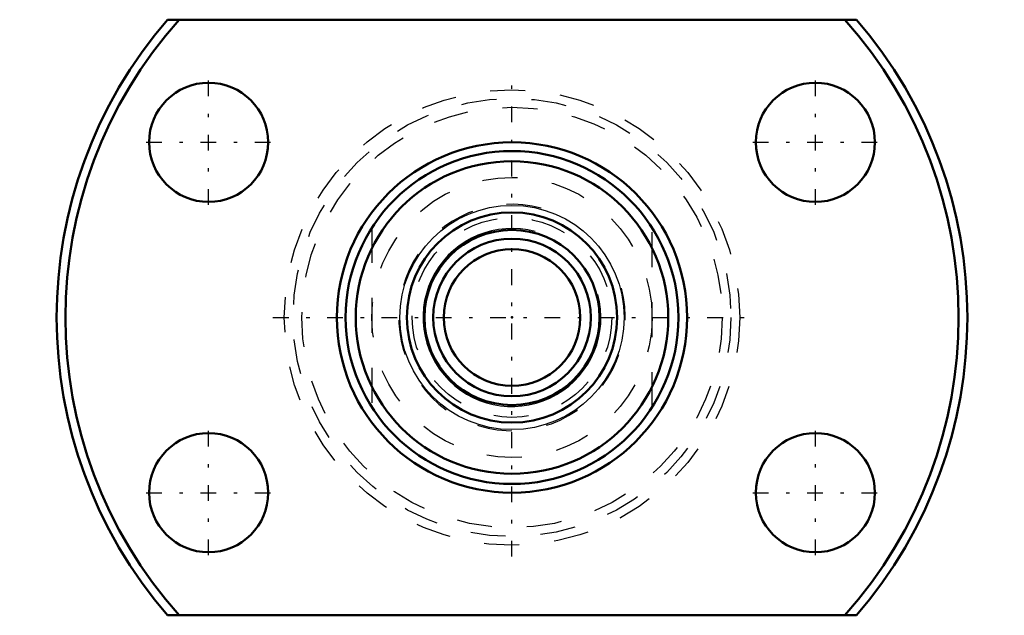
# Model space of a CAD drawing. Header units: millimetres. Extents: x -14.1 to 14.1, y -8.5 to 8.5.
import ezdxf

# ---------------------------------------------------------------- set-up
doc = ezdxf.new("R2010")
doc.units = ezdxf.units.MM
doc.linetypes.add('Center', pattern=[1.5, 0.45, -0.5, 0.05, -0.5])
doc.linetypes.add('Dashed', pattern=[2, 1, -1])
for name, color, linetype, lineweight in [('2d ConnectionPoints', 7, 'Continuous', 50), ('AM_0', 7, 'Continuous', 50), ('AM_4', 3, 'Continuous', 25), ('AM_5', 3, 'Continuous', 25), ('AM_7', 7, 'Center', 25), ('AM_9', 6, 'Dashed', 25)]:
    doc.layers.add(name, color=color, linetype=linetype, lineweight=lineweight)

# ---------------------------------------------------------------- blocks, each defined once
blk = doc.blocks.new('1_BNK_0801_3G0_145LC5Y_Nut_0_in_BNK0801_3G0_145LC5Y_55_5__2')
at = {"layer": 'AM_0'}
for p, q in [((9.836, 8.5), (-9.836, 8.5)), ((-9.836, -8.5), (9.836, -8.5))]:
    blk.add_line(p, q, dxfattribs=at)
for centre, radius in [((-8.66, 5), 1.7), ((8.66, 5), 1.7), ((0, 0), 5), ((-8.66, -5), 1.7), ((8.66, -5), 1.7)]:
    blk.add_circle(centre, radius, dxfattribs=at)
for radius, start, end in [(13, 139.1678, 220.8322), (12.75, 138.1897, 221.8103), (12.75, 318.1897, 41.8103), (13, 319.1678, 40.8322)]:
    blk.add_arc((0, 0), radius, start, end, dxfattribs=at)
at = {"layer": 'AM_7'}
for p, q in [((-8.66, 3.215), (-8.66, 6.785)), ((0, -6.825), (0, 6.825)), ((8.66, 3.215), (8.66, 6.785)), ((-10.445, 5), (-6.875, 5)), ((6.875, 5), (10.445, 5)), ((-6.825, 0), (6.825, 0)), ((-8.66, -6.785), (-8.66, -3.215)), ((8.66, -6.785), (8.66, -3.215)), ((-10.445, -5), (-6.875, -5)), ((6.875, -5), (10.445, -5))]:
    blk.add_line(p, q, dxfattribs=at)
at = {"layer": 'AM_9'}
for radius in [6.5, 6.25, 6]:
    blk.add_circle((0, 0), radius, dxfattribs=at)
blk = doc.blocks.new('2_BNK_0801_3G0_145LC5Y_Shaft_0_in_BNK0801_3G0_145LC5Y_55_5__2')
at = {"layer": 'AM_0'}
for radius in [4.75, 4.461, 3, 2.5, 2.25, 1.95]:
    blk.add_circle((0, 0), radius, dxfattribs=at)
at = {"layer": 'AM_4'}
blk.add_circle((0, 0), 3.2, dxfattribs=at)
at = {"layer": 'AM_5', "linetype": 'Dashed'}
blk.add_arc((0, 0), 3.233, 75, 15, dxfattribs=at)
at = {"layer": 'AM_5'}
blk.add_arc((0, 0), 2.54, 75, 15, dxfattribs=at)
at = {"layer": 'AM_9'}
for p, q in [((-4, 2.562), (-4, -2.562)), ((4, -2.562), (4, 2.562))]:
    blk.add_line(p, q, dxfattribs=at)
for radius in [4, 2.85]:
    blk.add_circle((0, 0), radius, dxfattribs=at)

msp = doc.modelspace()

# ---------------------------------------------------------------- linework, layer by layer
at = {"layer": '2d ConnectionPoints'}
msp.add_point((0, 0), dxfattribs=at)
msp.add_point((0, 0), dxfattribs=at)

# ---------------------------------------------------------------- block references
for name in ['1_BNK_0801_3G0_145LC5Y_Nut_0_in_BNK0801_3G0_145LC5Y_55_5__2', '2_BNK_0801_3G0_145LC5Y_Shaft_0_in_BNK0801_3G0_145LC5Y_55_5__2']:
    msp.add_blockref(name, (0, 0))

doc.saveas('drawing.dxf')
